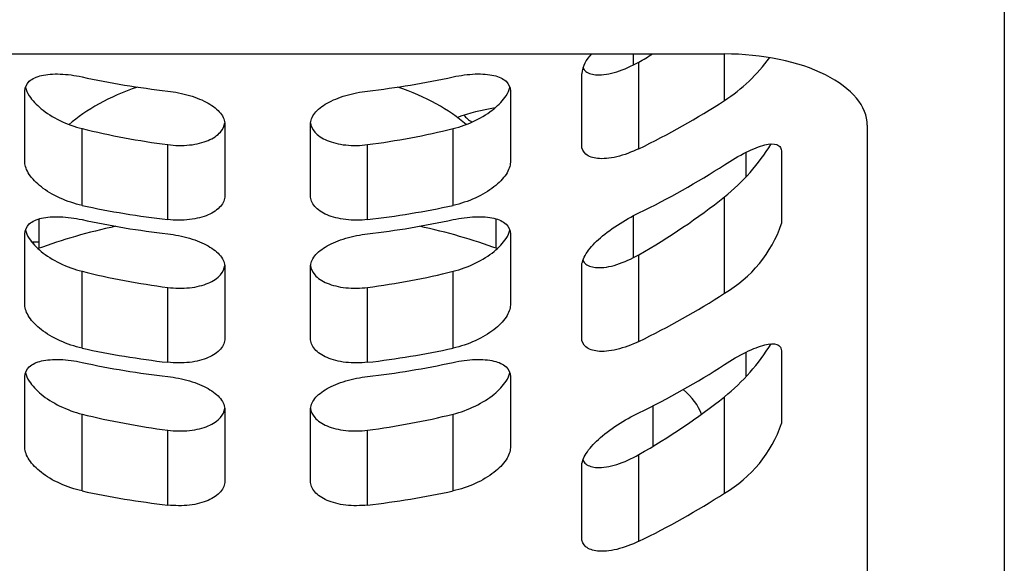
# Model space of a CAD drawing. Header units: millimetres. Extents: x 166.49 to 166.65, y 27.49 to 29.02.
# Tile 7 of 8: x 166.5953 to 166.61254, y 28.96781 to 28.97733. Entities that reach past the tile are written whole.
import ezdxf

# ---------------------------------------------------------------- set-up
doc = ezdxf.new("R2010")
doc.units = ezdxf.units.MM
doc.layers.add('SANINDUSA', color=3, linetype='Continuous')

msp = doc.modelspace()

# ---------------------------------------------------------------- linework, layer by layer
at = {"layer": 'SANINDUSA'}
for p, q in [((166.6125407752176, 28.97792743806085), (166.6125407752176, 28.95167743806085)), ((166.5911407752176, 28.97672743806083), (166.6076407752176, 28.97672743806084)), ((166.6060407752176, 28.97672743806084), (166.6060407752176, 28.97653259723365)), ((166.607640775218, 28.97591242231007), (166.607640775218, 28.97672743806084)), ((166.6061407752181, 28.97506782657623), (166.6061407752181, 28.97658641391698)), ((166.6051407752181, 28.97513083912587), (166.6051407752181, 28.97638083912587)), ((166.5953907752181, 28.97482987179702), (166.5953907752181, 28.97607987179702)), ((166.6038907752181, 28.97607987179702), (166.6038907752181, 28.97482987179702)), ((166.5988907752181, 28.97549572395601), (166.5988907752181, 28.97424572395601)), ((166.6003907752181, 28.97424572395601), (166.6003907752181, 28.97549572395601)), ((166.5963907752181, 28.97407579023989), (166.5963907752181, 28.97542065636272)), ((166.6028907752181, 28.97407579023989), (166.602890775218, 28.97542065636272)), ((166.6101407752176, 28.97547743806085), (166.6101407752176, 28.95422743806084)), ((166.597890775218, 28.97382734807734), (166.597890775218, 28.97513918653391)), ((166.6013907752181, 28.97382734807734), (166.6013907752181, 28.97513918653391)), ((166.6080157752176, 28.97500375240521), (166.6080157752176, 28.9745720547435)), ((166.608640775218, 28.9750056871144), (166.608640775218, 28.9737556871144)), ((166.607640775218, 28.97253742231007), (166.607640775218, 28.97422406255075)), ((166.5956407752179, 28.97332517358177), (166.5956407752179, 28.97384013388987)), ((166.6036407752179, 28.9733251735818), (166.6036407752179, 28.97384013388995)), ((166.6060407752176, 28.97389243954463), (166.6060407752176, 28.97315759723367)), ((166.595390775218, 28.97232987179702), (166.595390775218, 28.97357987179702)), ((166.5955407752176, 28.97343897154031), (166.5956407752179, 28.97343897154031)), ((166.5955407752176, 28.97339802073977), (166.5955407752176, 28.97343897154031)), ((166.603890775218, 28.97357987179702), (166.603890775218, 28.97232987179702)), ((166.606140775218, 28.97169282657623), (166.606140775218, 28.97321141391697)), ((166.596390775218, 28.97157579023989), (166.596390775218, 28.97292065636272)), ((166.5988907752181, 28.97299572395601), (166.598890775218, 28.97174572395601)), ((166.600390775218, 28.97174572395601), (166.600390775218, 28.97299572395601)), ((166.602890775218, 28.97157579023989), (166.602890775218, 28.97292065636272)), ((166.605140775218, 28.97175583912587), (166.605140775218, 28.97300583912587)), ((166.597890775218, 28.97132734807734), (166.597890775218, 28.97263918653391)), ((166.601390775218, 28.97132734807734), (166.601390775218, 28.97263918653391)), ((166.6080157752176, 28.97150375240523), (166.6080157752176, 28.97107205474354)), ((166.608640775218, 28.9715056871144), (166.608640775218, 28.9702556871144)), ((166.595390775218, 28.96982987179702), (166.595390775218, 28.97107987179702)), ((166.603890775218, 28.97107987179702), (166.603890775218, 28.96982987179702)), ((166.607640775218, 28.96903742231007), (166.607640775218, 28.97072406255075)), ((166.598890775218, 28.97049572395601), (166.598890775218, 28.96924572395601)), ((166.600390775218, 28.96924572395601), (166.600390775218, 28.97049572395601)), ((166.6063907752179, 28.96985776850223), (166.6063907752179, 28.97056683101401)), ((166.596390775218, 28.96907579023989), (166.596390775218, 28.97042065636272)), ((166.602890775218, 28.96907579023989), (166.602890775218, 28.97042065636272)), ((166.597890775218, 28.96882734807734), (166.597890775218, 28.97013918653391)), ((166.601390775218, 28.96882734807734), (166.601390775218, 28.97013918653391)), ((166.606140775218, 28.96819282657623), (166.606140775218, 28.96971141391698)), ((166.605140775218, 28.96825583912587), (166.605140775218, 28.96950583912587))]:
    msp.add_line(p, q, dxfattribs=at)
for centre, radius, start, end in [((166.6057143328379, 28.97631472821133), 0.000577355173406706, 134.370865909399, 173.4248390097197), ((166.6059732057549, 28.97846281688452), 0.003047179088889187, 303.1785711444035, 323.8004328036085), ((166.6053744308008, 28.97704239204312), 0.003616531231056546, 308.8043130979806, 328.4784884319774), ((166.6065184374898, 28.97447823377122), 0.002241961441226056, 300.0400528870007, 341.1989364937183), ((166.6053744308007, 28.97354239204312), 0.003616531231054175, 308.8043130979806, 328.4784884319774), ((166.6065184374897, 28.97097823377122), 0.002241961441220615, 300.0400528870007, 341.1989364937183)]:
    msp.add_arc(centre, radius, start, end, dxfattribs=at)
for centre, major_axis, ratio, start_param, end_param in [((166.599640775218, 28.98514711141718), (0.01183064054, 0), 0.8660254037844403, 5.294059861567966, 5.318654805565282), ((166.6076407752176, 28.97547743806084), (0.0025, 0), 0.4999999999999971, 1.471341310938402e-12, 1.570796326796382), ((166.599640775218, 28.98752211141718), (0.01333064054, 0), 0.8660254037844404, 4.466107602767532, 4.580732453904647), ((166.599640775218, 28.98752211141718), (0.01333064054, 0), 0.8660254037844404, 4.844045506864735, 4.958670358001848), ((166.5996407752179, 28.97450371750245), (-0.004, 0), 0.4999999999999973, 5.318563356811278, 5.766254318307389), ((166.5996407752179, 28.97450371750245), (-0.004, 0), 0.4999999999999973, 3.658523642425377, 4.106214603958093), ((166.599640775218, 28.98514711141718), (-0.01333064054, 0), 0.8660254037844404, 2.080133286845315, 2.214448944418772), ((166.6045407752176, 28.97448897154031), (-0.00275, 0), 0.4999999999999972, 5.051891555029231, 5.322463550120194), ((166.6045407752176, 28.97600451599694), (-0.001625, 0), 0.499999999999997, 0.447832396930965, 0.6188302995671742), ((166.599640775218, 28.98527211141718), (0.01183064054, 0), 0.8660254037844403, 4.434100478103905, 4.563923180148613), ((166.599640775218, 28.98527211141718), (0.01183064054, 0), 0.8660254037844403, 4.860854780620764, 4.990677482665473), ((166.599640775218, 28.98402211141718), (0.01333064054, 0), 0.8660254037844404, 5.221725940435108, 5.356041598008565), ((166.599640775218, 28.98177211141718), (0.01183064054, 0), 0.8660254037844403, 5.294059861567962, 5.454995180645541), ((166.599640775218, 28.98527211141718), (-0.01333064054, 0), 0.8660254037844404, 1.324514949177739, 1.439139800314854), ((166.599640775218, 28.98527211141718), (-0.01333064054, 0), 0.8660254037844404, 1.702452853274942, 1.817077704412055), ((166.599640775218, 28.98502211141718), (0.01333064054, 0), 0.8660254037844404, 4.466107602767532, 4.580732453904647), ((166.599640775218, 28.98502211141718), (0.01333064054, 0), 0.8660254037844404, 4.844045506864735, 4.958670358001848), ((166.5996407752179, 28.97060660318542), (-0.006750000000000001, 0), 0.4999999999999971, 5.11699016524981, 5.350447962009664), ((166.5996407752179, 28.97060660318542), (-0.006750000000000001, 0), 0.4999999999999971, 4.074329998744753, 4.307787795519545), ((166.5955407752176, 28.97468897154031), (0.0025, 0), 0.4999999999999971, 4.69863372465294, 4.712388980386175), ((166.599640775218, 28.98277211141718), (0.01183064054, 0), 0.8660254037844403, 4.434100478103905, 4.563923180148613), ((166.599640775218, 28.98277211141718), (0.01183064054, 0), 0.8660254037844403, 4.860854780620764, 4.990677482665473), ((166.599640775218, 28.98177211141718), (-0.01333064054, 0), 0.8660254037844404, 2.080133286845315, 2.214448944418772), ((166.599640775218, 28.98277211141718), (-0.01333064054, 0), 0.8660254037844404, 1.324514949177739, 1.439139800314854), ((166.599640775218, 28.98277211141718), (-0.01333064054, 0), 0.8660254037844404, 1.702452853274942, 1.817077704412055), ((166.599640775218, 28.98252211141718), (0.01333064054, 0), 0.8660254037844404, 4.466107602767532, 4.580732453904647), ((166.599640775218, 28.98252211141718), (0.01333064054, 0), 0.8660254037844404, 4.844045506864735, 4.958670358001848), ((166.5996407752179, 28.98052211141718), (0.01333064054, 0), 0.8660254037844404, 5.221725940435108, 5.356041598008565), ((166.6045407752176, 28.97015884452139), (-0.00275, 0), 0.4999999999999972, 3.332756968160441, 3.668000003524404), ((166.5996407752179, 28.97827211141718), (0.01183064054, 0), 0.8660254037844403, 5.294059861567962, 5.454995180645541), ((166.5996407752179, 28.98027211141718), (0.01183064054, 0), 0.8660254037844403, 4.434100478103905, 4.563923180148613), ((166.5996407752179, 28.98027211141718), (0.01183064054, 0), 0.8660254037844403, 4.860854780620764, 4.990677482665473), ((166.5996407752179, 28.98027211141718), (-0.01333064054, 0), 0.8660254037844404, 1.324514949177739, 1.439139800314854), ((166.5996407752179, 28.98027211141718), (-0.01333064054, 0), 0.8660254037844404, 1.702452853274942, 1.817077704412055), ((166.5996407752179, 28.97827211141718), (-0.01333064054, 0), 0.8660254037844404, 2.080133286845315, 2.214448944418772)]:
    msp.add_ellipse(centre, major_axis=major_axis, ratio=ratio, start_param=start_param, end_param=end_param, dxfattribs=at)
for points, knots in [([(166.6051602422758, 28.97648666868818), (166.6051726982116, 28.97646192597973), (166.6051904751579, 28.97643994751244), (166.6052620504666, 28.97638457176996), (166.6053339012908, 28.9763644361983), (166.6055084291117, 28.97635645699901), (166.6056274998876, 28.97637457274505), (166.6058818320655, 28.97645430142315), (166.6060169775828, 28.97651591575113), (166.6061407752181, 28.97658641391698)], [3.517987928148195, 3.517987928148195, 3.517987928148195, 3.517987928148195, 3.697400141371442, 3.697400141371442, 4.070000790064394, 4.070000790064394, 4.514492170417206, 4.514492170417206, 4.958983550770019, 4.958983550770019, 4.958983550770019, 4.958983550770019]), ([(166.5953907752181, 28.97607987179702), (166.5953907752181, 28.97614332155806), (166.5954164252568, 28.97620312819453), (166.5955190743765, 28.97629695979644), (166.5955960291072, 28.97633112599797), (166.5957730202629, 28.97637197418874), (166.595885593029, 28.97638101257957), (166.5961317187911, 28.97637153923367), (166.5962652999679, 28.97635310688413), (166.5963907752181, 28.97632579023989)], [3.062188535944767, 3.062188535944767, 3.062188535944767, 3.062188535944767, 3.4428871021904, 3.4428871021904, 3.823585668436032, 3.823585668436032, 4.211723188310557, 4.211723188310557, 4.599860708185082, 4.599860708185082, 4.599860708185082, 4.599860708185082]), ([(166.6028907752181, 28.97632579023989), (166.6030175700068, 28.97635339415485), (166.60315246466, 28.97637189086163), (166.6034006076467, 28.97638093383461), (166.6035138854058, 28.9763713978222), (166.6036895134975, 28.97632952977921), (166.6037650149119, 28.97629531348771), (166.6038656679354, 28.97620193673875), (166.6038907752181, 28.97614263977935), (166.6038907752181, 28.97607987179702)], [-1.537654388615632, -1.537654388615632, -1.537654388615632, -1.537654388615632, -1.145435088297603, -1.145435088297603, -0.753215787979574, -0.753215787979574, -0.376607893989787, -0.376607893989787, 0, 0, 0, 0]), ([(166.5953992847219, 28.97614248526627), (166.5954107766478, 28.97609626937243), (166.5954329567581, 28.97604626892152), (166.5955161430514, 28.97591802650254), (166.5955912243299, 28.9758386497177), (166.5957662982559, 28.97569538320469), (166.5958797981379, 28.97562227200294), (166.5961284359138, 28.97550059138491), (166.5962636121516, 28.97545211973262), (166.5963907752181, 28.97542065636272)], [3.204594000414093, 3.204594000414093, 3.204594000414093, 3.204594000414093, 3.452985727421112, 3.452985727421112, 3.829609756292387, 3.829609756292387, 4.226363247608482, 4.226363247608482, 4.623116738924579, 4.623116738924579, 4.623116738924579, 4.623116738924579]), ([(166.5978907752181, 28.97607734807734), (166.5980159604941, 28.97606299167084), (166.5981498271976, 28.97603689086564), (166.5983965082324, 28.97596381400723), (166.5985093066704, 28.97591674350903), (166.5986869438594, 28.97581572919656), (166.5987637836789, 28.975755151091), (166.5988656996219, 28.975626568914), (166.5988907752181, 28.97555847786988), (166.5988907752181, 28.97549572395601)], [-1.510715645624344, -1.510715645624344, -1.510715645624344, -1.510715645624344, -1.131881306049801, -1.131881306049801, -0.7530469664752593, -0.7530469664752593, -0.3765234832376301, -0.3765234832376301, 0, 0, 0, 0]), ([(166.6003907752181, 28.97549572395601), (166.6003907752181, 28.97555847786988), (166.6004158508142, 28.975626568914), (166.6005177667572, 28.975755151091), (166.6005946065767, 28.97581572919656), (166.6007722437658, 28.97591674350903), (166.6008850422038, 28.97596381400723), (166.6011317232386, 28.97603689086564), (166.6012655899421, 28.97606299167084), (166.6013907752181, 28.97607734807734)], [3.027984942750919, 3.027984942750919, 3.027984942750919, 3.027984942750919, 3.404508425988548, 3.404508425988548, 3.781031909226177, 3.781031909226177, 4.15986624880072, 4.15986624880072, 4.538700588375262, 4.538700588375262, 4.538700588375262, 4.538700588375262]), ([(166.602890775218, 28.97542065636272), (166.6030179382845, 28.97545211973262), (166.6031531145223, 28.97550059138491), (166.6034017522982, 28.97562227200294), (166.6035152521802, 28.97569538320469), (166.6036903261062, 28.9758386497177), (166.6037654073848, 28.97591802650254), (166.6038485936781, 28.97604626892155), (166.6038707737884, 28.97609626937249), (166.6038822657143, 28.97614248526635)], [-1.546755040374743, -1.546755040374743, -1.546755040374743, -1.546755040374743, -1.150001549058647, -1.150001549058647, -0.7532480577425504, -0.7532480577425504, -0.3766240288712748, -0.3766240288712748, -0.1282323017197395, -0.1282323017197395, -0.1282323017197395, -0.1282323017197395]), ([(166.597890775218, 28.97513918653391), (166.5980158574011, 28.97512298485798), (166.5981497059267, 28.97512006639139), (166.5983964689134, 28.97514624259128), (166.5985093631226, 28.97517524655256), (166.5986870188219, 28.97525063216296), (166.5987638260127, 28.97530181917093), (166.5988588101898, 28.97541081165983), (166.5988835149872, 28.97546670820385), (166.5988894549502, 28.97552147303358)], [-1.511798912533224, -1.511798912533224, -1.511798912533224, -1.511798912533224, -1.132378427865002, -1.132378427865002, -0.7529579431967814, -0.7529579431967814, -0.3764789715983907, -0.3764789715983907, -0.05095444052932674, -0.05095444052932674, -0.05095444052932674, -0.05095444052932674]), ([(166.600392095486, 28.97552147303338), (166.600398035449, 28.97546670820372), (166.6004227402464, 28.97541081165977), (166.6005177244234, 28.97530181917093), (166.6005945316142, 28.97525063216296), (166.6007721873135, 28.97517524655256), (166.6008850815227, 28.97514624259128), (166.6011318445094, 28.97512006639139), (166.6012656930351, 28.97512298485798), (166.6013907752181, 28.97513918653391)], [3.082955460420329, 3.082955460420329, 3.082955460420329, 3.082955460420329, 3.408479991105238, 3.408479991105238, 3.784958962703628, 3.784958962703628, 4.16437944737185, 4.16437944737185, 4.543799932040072, 4.543799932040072, 4.543799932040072, 4.543799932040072]), ([(166.607640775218, 28.97478742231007), (166.6077640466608, 28.97486751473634), (166.6078954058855, 28.97494405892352), (166.6081407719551, 28.9750657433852), (166.608254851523, 28.97511087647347), (166.6084295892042, 28.97515404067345), (166.6085060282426, 28.9751595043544), (166.6085853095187, 28.97512947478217), (166.608606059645, 28.97511324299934), (166.60863379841, 28.975068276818), (166.608640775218, 28.97503952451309), (166.608640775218, 28.9750056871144)], [-1.736738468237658, -1.736738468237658, -1.736738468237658, -1.736738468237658, -1.274418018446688, -1.274418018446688, -0.8120975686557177, -0.8120975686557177, -0.4060487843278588, -0.4060487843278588, -0.2030243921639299, -0.2030243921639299, 0, 0, 0, 0]), ([(166.6061407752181, 28.97506782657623), (166.6060164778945, 28.97500770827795), (166.6058815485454, 28.97495721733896), (166.6056290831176, 28.97489709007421), (166.605511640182, 28.97488744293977), (166.6053365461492, 28.97490601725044), (166.6052634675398, 28.97493090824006), (166.6051655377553, 28.97501222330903), (166.605140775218, 28.97506857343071), (166.6051407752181, 28.97513083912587)], [1.638982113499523, 1.638982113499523, 1.638982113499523, 1.638982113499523, 2.066087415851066, 2.066087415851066, 2.493192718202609, 2.493192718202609, 2.86678688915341, 2.86678688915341, 3.240381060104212, 3.240381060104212, 3.240381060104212, 3.240381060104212]), ([(166.5963907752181, 28.97407579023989), (166.5962639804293, 28.97410339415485), (166.5961290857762, 28.97414741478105), (166.5958809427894, 28.97426021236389), (166.5957676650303, 28.97432890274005), (166.5955920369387, 28.97446547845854), (166.5955165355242, 28.9745421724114), (166.5954158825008, 28.97469303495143), (166.595390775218, 28.97476710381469), (166.5953907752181, 28.97482987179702)], [1.524534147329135, 1.524534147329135, 1.524534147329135, 1.524534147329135, 1.916753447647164, 1.916753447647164, 2.308972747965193, 2.308972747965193, 2.68558064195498, 2.68558064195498, 3.062188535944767, 3.062188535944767, 3.062188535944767, 3.062188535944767]), ([(166.6038907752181, 28.97482987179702), (166.6038907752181, 28.97476710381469), (166.6038656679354, 28.97469303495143), (166.6037650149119, 28.9745421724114), (166.6036895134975, 28.97446547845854), (166.6035138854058, 28.97432890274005), (166.6034006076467, 28.97426021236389), (166.6031524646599, 28.97414741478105), (166.6030175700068, 28.97410339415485), (166.6028907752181, 28.97407579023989)], [0, 0, 0, 0, 0.3766078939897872, 0.3766078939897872, 0.7532157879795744, 0.7532157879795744, 1.145435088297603, 1.145435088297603, 1.537654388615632, 1.537654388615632, 1.537654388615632, 1.537654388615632]), ([(166.5988907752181, 28.97424572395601), (166.5988907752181, 28.97418297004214), (166.5988656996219, 28.97411719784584), (166.5987637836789, 28.9739995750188), (166.5986869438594, 28.97394781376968), (166.5985093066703, 28.97387093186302), (166.5983965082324, 28.97384085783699), (166.5981498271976, 28.97381184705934), (166.5980159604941, 28.97381299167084), (166.597890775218, 28.97382734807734)], [0, 0, 0, 0, 0.3765234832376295, 0.3765234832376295, 0.753046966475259, 0.753046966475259, 1.131881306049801, 1.131881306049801, 1.510715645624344, 1.510715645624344, 1.510715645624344, 1.510715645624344]), ([(166.6013907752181, 28.97382734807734), (166.601265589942, 28.97381299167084), (166.6011317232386, 28.97381184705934), (166.6008850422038, 28.97384085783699), (166.6007722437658, 28.97387093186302), (166.6005946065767, 28.97394781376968), (166.6005177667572, 28.9739995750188), (166.6004158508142, 28.97411719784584), (166.6003907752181, 28.97418297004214), (166.6003907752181, 28.97424572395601)], [1.517269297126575, 1.517269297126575, 1.517269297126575, 1.517269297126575, 1.896103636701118, 1.896103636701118, 2.27493797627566, 2.27493797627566, 2.651461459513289, 2.651461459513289, 3.027984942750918, 3.027984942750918, 3.027984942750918, 3.027984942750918]), ([(166.605140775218, 28.97300583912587), (166.605140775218, 28.97307005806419), (166.605167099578, 28.97314818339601), (166.6052706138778, 28.97331265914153), (166.6053477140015, 28.97339911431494), (166.6055263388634, 28.97356306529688), (166.605641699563, 28.97365098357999), (166.6058885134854, 28.97381156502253), (166.6060198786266, 28.97388435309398), (166.6061407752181, 28.97394282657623)], [3.240381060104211, 3.240381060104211, 3.240381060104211, 3.240381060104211, 3.625694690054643, 3.625694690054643, 4.011008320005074, 4.011008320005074, 4.426428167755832, 4.426428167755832, 4.841848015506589, 4.841848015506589, 4.841848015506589, 4.841848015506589]), ([(166.595390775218, 28.97357987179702), (166.595390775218, 28.97364332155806), (166.5954164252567, 28.97370312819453), (166.5955190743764, 28.97379695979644), (166.5955960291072, 28.97383112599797), (166.5957730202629, 28.97387197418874), (166.595885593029, 28.97388101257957), (166.5961317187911, 28.97387153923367), (166.5962652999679, 28.97385310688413), (166.5963907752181, 28.97382579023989)], [3.062188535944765, 3.062188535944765, 3.062188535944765, 3.062188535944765, 3.442887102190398, 3.442887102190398, 3.823585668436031, 3.823585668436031, 4.211723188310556, 4.211723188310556, 4.59986070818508, 4.59986070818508, 4.59986070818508, 4.59986070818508]), ([(166.602890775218, 28.97382579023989), (166.6030175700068, 28.97385339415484), (166.6031524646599, 28.97387189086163), (166.6034006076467, 28.97388093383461), (166.6035138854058, 28.9738713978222), (166.6036895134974, 28.97382952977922), (166.6037650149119, 28.97379531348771), (166.6038656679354, 28.97370193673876), (166.603890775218, 28.97364263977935), (166.603890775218, 28.97357987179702)], [-1.537654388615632, -1.537654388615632, -1.537654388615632, -1.537654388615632, -1.145435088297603, -1.145435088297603, -0.753215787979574, -0.753215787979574, -0.376607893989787, -0.376607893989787, 0, 0, 0, 0]), ([(166.5953992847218, 28.97364248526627), (166.5954107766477, 28.97359626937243), (166.595432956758, 28.97354626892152), (166.5955161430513, 28.97341802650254), (166.5955912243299, 28.9733386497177), (166.5957662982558, 28.9731953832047), (166.5958797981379, 28.97312227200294), (166.5961284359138, 28.97300059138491), (166.5962636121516, 28.97295211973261), (166.596390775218, 28.97292065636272)], [3.204594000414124, 3.204594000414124, 3.204594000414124, 3.204594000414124, 3.452985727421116, 3.452985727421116, 3.829609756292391, 3.829609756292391, 4.226363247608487, 4.226363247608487, 4.623116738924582, 4.623116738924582, 4.623116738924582, 4.623116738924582]), ([(166.602890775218, 28.97292065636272), (166.6030179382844, 28.97295211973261), (166.6031531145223, 28.97300059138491), (166.6034017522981, 28.97312227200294), (166.6035152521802, 28.9731953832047), (166.6036903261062, 28.9733386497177), (166.6037654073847, 28.97341802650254), (166.603848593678, 28.97354626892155), (166.6038707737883, 28.97359626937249), (166.6038822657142, 28.97364248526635)], [-1.546755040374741, -1.546755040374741, -1.546755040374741, -1.546755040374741, -1.150001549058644, -1.150001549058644, -0.7532480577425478, -0.7532480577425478, -0.3766240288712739, -0.3766240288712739, -0.1282323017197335, -0.1282323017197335, -0.1282323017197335, -0.1282323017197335]), ([(166.597890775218, 28.97357734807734), (166.5980159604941, 28.97356299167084), (166.5981498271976, 28.97353689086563), (166.5983965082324, 28.97346381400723), (166.5985093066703, 28.97341674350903), (166.5986869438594, 28.97331572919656), (166.5987637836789, 28.97325515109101), (166.5988656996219, 28.973126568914), (166.5988907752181, 28.97305847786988), (166.5988907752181, 28.97299572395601)], [-1.510715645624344, -1.510715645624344, -1.510715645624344, -1.510715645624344, -1.131881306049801, -1.131881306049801, -0.7530469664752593, -0.7530469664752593, -0.3765234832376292, -0.3765234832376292, 0, 0, 0, 0]), ([(166.600390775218, 28.97299572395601), (166.600390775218, 28.97305847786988), (166.6004158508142, 28.973126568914), (166.6005177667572, 28.97325515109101), (166.6005946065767, 28.97331572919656), (166.6007722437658, 28.97341674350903), (166.6008850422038, 28.97346381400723), (166.6011317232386, 28.97353689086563), (166.601265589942, 28.97356299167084), (166.6013907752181, 28.97357734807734)], [3.027984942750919, 3.027984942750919, 3.027984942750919, 3.027984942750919, 3.404508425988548, 3.404508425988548, 3.781031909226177, 3.781031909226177, 4.15986624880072, 4.15986624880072, 4.538700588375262, 4.538700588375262, 4.538700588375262, 4.538700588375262]), ([(166.6051602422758, 28.97311166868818), (166.6051726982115, 28.97308692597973), (166.6051904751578, 28.97306494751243), (166.6052620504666, 28.97300957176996), (166.6053339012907, 28.97298943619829), (166.6055084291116, 28.97298145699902), (166.6056274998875, 28.97299957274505), (166.6058818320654, 28.97307930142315), (166.6060169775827, 28.97314091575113), (166.606140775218, 28.97321141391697)], [3.51798792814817, 3.51798792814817, 3.51798792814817, 3.51798792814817, 3.697400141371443, 3.697400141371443, 4.070000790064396, 4.070000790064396, 4.514492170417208, 4.514492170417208, 4.958983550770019, 4.958983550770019, 4.958983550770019, 4.958983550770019]), ([(166.597890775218, 28.97263918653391), (166.598015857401, 28.97262298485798), (166.5981497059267, 28.9726200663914), (166.5983964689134, 28.97264624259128), (166.5985093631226, 28.97267524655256), (166.5986870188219, 28.97275063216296), (166.5987638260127, 28.97280181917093), (166.5988588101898, 28.97291081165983), (166.5988835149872, 28.97296670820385), (166.5988894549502, 28.97302147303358)], [-1.511798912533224, -1.511798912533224, -1.511798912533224, -1.511798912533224, -1.132378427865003, -1.132378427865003, -0.7529579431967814, -0.7529579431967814, -0.3764789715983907, -0.3764789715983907, -0.05095444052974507, -0.05095444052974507, -0.05095444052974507, -0.05095444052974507]), ([(166.6003920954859, 28.97302147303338), (166.6003980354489, 28.97296670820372), (166.6004227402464, 28.97291081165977), (166.6005177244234, 28.97280181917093), (166.6005945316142, 28.97275063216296), (166.6007721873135, 28.97267524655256), (166.6008850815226, 28.97264624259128), (166.6011318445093, 28.9726200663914), (166.601265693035, 28.97262298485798), (166.601390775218, 28.97263918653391)], [3.082955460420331, 3.082955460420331, 3.082955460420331, 3.082955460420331, 3.408479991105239, 3.408479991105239, 3.784958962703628, 3.784958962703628, 4.16437944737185, 4.16437944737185, 4.543799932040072, 4.543799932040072, 4.543799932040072, 4.543799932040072]), ([(166.596390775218, 28.97157579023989), (166.5962639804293, 28.97160339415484), (166.5961290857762, 28.97164741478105), (166.5958809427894, 28.97176021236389), (166.5957676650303, 28.97182890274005), (166.5955920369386, 28.97196547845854), (166.5955165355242, 28.9720421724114), (166.5954158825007, 28.97219303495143), (166.595390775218, 28.97226710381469), (166.595390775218, 28.97232987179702)], [1.524534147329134, 1.524534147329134, 1.524534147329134, 1.524534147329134, 1.916753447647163, 1.916753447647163, 2.308972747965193, 2.308972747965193, 2.685580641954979, 2.685580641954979, 3.062188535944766, 3.062188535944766, 3.062188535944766, 3.062188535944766]), ([(166.603890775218, 28.97232987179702), (166.603890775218, 28.97226710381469), (166.6038656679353, 28.97219303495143), (166.6037650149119, 28.9720421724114), (166.6036895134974, 28.97196547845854), (166.6035138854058, 28.97182890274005), (166.6034006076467, 28.97176021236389), (166.6031524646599, 28.97164741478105), (166.6030175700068, 28.97160339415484), (166.602890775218, 28.97157579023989)], [0, 0, 0, 0, 0.3766078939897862, 0.3766078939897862, 0.7532157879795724, 0.7532157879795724, 1.145435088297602, 1.145435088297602, 1.537654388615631, 1.537654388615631, 1.537654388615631, 1.537654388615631]), ([(166.598890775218, 28.97174572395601), (166.598890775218, 28.97168297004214), (166.5988656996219, 28.97161719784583), (166.5987637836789, 28.9714995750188), (166.5986869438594, 28.97144781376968), (166.5985093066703, 28.97137093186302), (166.5983965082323, 28.97134085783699), (166.5981498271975, 28.97131184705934), (166.598015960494, 28.97131299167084), (166.597890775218, 28.97132734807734)], [0, 0, 0, 0, 0.3765234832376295, 0.3765234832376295, 0.7530469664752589, 0.7530469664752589, 1.131881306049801, 1.131881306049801, 1.510715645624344, 1.510715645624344, 1.510715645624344, 1.510715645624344]), ([(166.601390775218, 28.97132734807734), (166.601265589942, 28.97131299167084), (166.6011317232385, 28.97131184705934), (166.6008850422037, 28.97134085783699), (166.6007722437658, 28.97137093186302), (166.6005946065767, 28.97144781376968), (166.6005177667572, 28.9714995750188), (166.6004158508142, 28.97161719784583), (166.600390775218, 28.97168297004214), (166.600390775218, 28.97174572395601)], [1.517269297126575, 1.517269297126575, 1.517269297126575, 1.517269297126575, 1.896103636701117, 1.896103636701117, 2.27493797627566, 2.27493797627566, 2.651461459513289, 2.651461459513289, 3.027984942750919, 3.027984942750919, 3.027984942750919, 3.027984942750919]), ([(166.606140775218, 28.97169282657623), (166.6060164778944, 28.97163270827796), (166.6058815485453, 28.97158221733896), (166.6056290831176, 28.97152209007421), (166.605511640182, 28.97151244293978), (166.6053365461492, 28.97153101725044), (166.6052634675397, 28.97155590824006), (166.6051655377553, 28.97163722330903), (166.605140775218, 28.97169357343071), (166.605140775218, 28.97175583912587)], [1.638982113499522, 1.638982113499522, 1.638982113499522, 1.638982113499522, 2.066087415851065, 2.066087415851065, 2.493192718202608, 2.493192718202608, 2.866786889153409, 2.866786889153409, 3.24038106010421, 3.24038106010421, 3.24038106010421, 3.24038106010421]), ([(166.607640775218, 28.97128742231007), (166.6077640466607, 28.97136751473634), (166.6078954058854, 28.97144405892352), (166.608140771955, 28.9715657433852), (166.608254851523, 28.97161087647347), (166.6084295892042, 28.97165404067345), (166.6085060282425, 28.9716595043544), (166.6085853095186, 28.97162947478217), (166.608606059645, 28.97161324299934), (166.60863379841, 28.97156827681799), (166.608640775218, 28.97153952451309), (166.608640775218, 28.9715056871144)], [-1.736738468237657, -1.736738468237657, -1.736738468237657, -1.736738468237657, -1.274418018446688, -1.274418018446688, -0.8120975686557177, -0.8120975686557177, -0.4060487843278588, -0.4060487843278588, -0.2030243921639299, -0.2030243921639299, 0, 0, 0, 0]), ([(166.595390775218, 28.97107987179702), (166.595390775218, 28.97114332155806), (166.5954164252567, 28.97120312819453), (166.5955190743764, 28.97129695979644), (166.5955960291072, 28.97133112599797), (166.5957730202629, 28.97137197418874), (166.595885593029, 28.97138101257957), (166.596131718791, 28.97137153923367), (166.5962652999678, 28.97135310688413), (166.596390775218, 28.97132579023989)], [3.062188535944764, 3.062188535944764, 3.062188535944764, 3.062188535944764, 3.442887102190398, 3.442887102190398, 3.823585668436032, 3.823585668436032, 4.211723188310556, 4.211723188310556, 4.59986070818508, 4.59986070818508, 4.59986070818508, 4.59986070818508]), ([(166.602890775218, 28.97132579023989), (166.6030175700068, 28.97135339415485), (166.6031524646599, 28.97137189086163), (166.6034006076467, 28.97138093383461), (166.6035138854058, 28.9713713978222), (166.6036895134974, 28.97132952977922), (166.6037650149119, 28.9712953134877), (166.6038656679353, 28.97120193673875), (166.603890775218, 28.97114263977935), (166.603890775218, 28.97107987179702)], [-1.537654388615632, -1.537654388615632, -1.537654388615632, -1.537654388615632, -1.145435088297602, -1.145435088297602, -0.7532157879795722, -0.7532157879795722, -0.3766078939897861, -0.3766078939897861, 0, 0, 0, 0]), ([(166.5953992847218, 28.97114248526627), (166.5954107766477, 28.97109626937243), (166.595432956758, 28.97104626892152), (166.5955161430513, 28.97091802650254), (166.5955912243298, 28.9708386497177), (166.5957662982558, 28.9706953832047), (166.5958797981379, 28.97062227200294), (166.5961284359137, 28.97050059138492), (166.5962636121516, 28.97045211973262), (166.596390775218, 28.97042065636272)], [3.2045940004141, 3.2045940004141, 3.2045940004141, 3.2045940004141, 3.452985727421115, 3.452985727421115, 3.82960975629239, 3.82960975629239, 4.226363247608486, 4.226363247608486, 4.623116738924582, 4.623116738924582, 4.623116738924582, 4.623116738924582]), ([(166.597890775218, 28.97107734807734), (166.598015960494, 28.97106299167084), (166.5981498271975, 28.97103689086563), (166.5983965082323, 28.97096381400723), (166.5985093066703, 28.97091674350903), (166.5986869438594, 28.97081572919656), (166.5987637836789, 28.97075515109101), (166.5988656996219, 28.970626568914), (166.598890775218, 28.97055847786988), (166.598890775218, 28.97049572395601)], [-1.510715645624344, -1.510715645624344, -1.510715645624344, -1.510715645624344, -1.131881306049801, -1.131881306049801, -0.7530469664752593, -0.7530469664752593, -0.3765234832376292, -0.3765234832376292, 0, 0, 0, 0]), ([(166.600390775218, 28.97049572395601), (166.600390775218, 28.97055847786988), (166.6004158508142, 28.970626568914), (166.6005177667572, 28.97075515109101), (166.6005946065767, 28.97081572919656), (166.6007722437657, 28.97091674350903), (166.6008850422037, 28.97096381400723), (166.6011317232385, 28.97103689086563), (166.601265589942, 28.97106299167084), (166.601390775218, 28.97107734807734)], [3.027984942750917, 3.027984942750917, 3.027984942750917, 3.027984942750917, 3.404508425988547, 3.404508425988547, 3.781031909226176, 3.781031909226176, 4.159866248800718, 4.159866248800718, 4.53870058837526, 4.53870058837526, 4.53870058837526, 4.53870058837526]), ([(166.602890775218, 28.97042065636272), (166.6030179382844, 28.97045211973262), (166.6031531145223, 28.97050059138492), (166.6034017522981, 28.97062227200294), (166.6035152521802, 28.9706953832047), (166.6036903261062, 28.9708386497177), (166.6037654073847, 28.97091802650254), (166.603848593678, 28.97104626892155), (166.6038707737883, 28.97109626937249), (166.6038822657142, 28.97114248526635)], [-1.546755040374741, -1.546755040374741, -1.546755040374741, -1.546755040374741, -1.150001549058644, -1.150001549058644, -0.7532480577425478, -0.7532480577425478, -0.3766240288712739, -0.3766240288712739, -0.1282323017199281, -0.1282323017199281, -0.1282323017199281, -0.1282323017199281]), ([(166.597890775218, 28.97013918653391), (166.598015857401, 28.97012298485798), (166.5981497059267, 28.9701200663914), (166.5983964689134, 28.97014624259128), (166.5985093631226, 28.97017524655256), (166.5986870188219, 28.97025063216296), (166.5987638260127, 28.97030181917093), (166.5988588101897, 28.97041081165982), (166.5988835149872, 28.97046670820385), (166.5988894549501, 28.97052147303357)], [-1.511798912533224, -1.511798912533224, -1.511798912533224, -1.511798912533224, -1.132378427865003, -1.132378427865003, -0.7529579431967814, -0.7529579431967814, -0.3764789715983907, -0.3764789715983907, -0.05095444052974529, -0.05095444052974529, -0.05095444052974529, -0.05095444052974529]), ([(166.6003920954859, 28.97052147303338), (166.6003980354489, 28.97046670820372), (166.6004227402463, 28.97041081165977), (166.6005177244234, 28.97030181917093), (166.6005945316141, 28.97025063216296), (166.6007721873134, 28.97017524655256), (166.6008850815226, 28.97014624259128), (166.6011318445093, 28.9701200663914), (166.601265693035, 28.97012298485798), (166.601390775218, 28.97013918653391)], [3.082955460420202, 3.082955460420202, 3.082955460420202, 3.082955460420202, 3.408479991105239, 3.408479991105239, 3.784958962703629, 3.784958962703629, 4.164379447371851, 4.164379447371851, 4.543799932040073, 4.543799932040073, 4.543799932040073, 4.543799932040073]), ([(166.605140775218, 28.96950583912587), (166.605140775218, 28.96957005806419), (166.605167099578, 28.96964818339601), (166.6052706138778, 28.96981265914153), (166.6053477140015, 28.96989911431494), (166.6055263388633, 28.97006306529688), (166.6056416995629, 28.97015098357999), (166.6058885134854, 28.97031156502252), (166.6060198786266, 28.97038435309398), (166.606140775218, 28.97044282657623)], [3.240381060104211, 3.240381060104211, 3.240381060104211, 3.240381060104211, 3.625694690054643, 3.625694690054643, 4.011008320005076, 4.011008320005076, 4.426428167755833, 4.426428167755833, 4.841848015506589, 4.841848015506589, 4.841848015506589, 4.841848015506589]), ([(166.596390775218, 28.96907579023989), (166.5962639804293, 28.96910339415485), (166.5961290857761, 28.96914741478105), (166.5958809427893, 28.96926021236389), (166.5957676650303, 28.96932890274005), (166.5955920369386, 28.96946547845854), (166.5955165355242, 28.9695421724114), (166.5954158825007, 28.96969303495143), (166.595390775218, 28.96976710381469), (166.595390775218, 28.96982987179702)], [1.524534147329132, 1.524534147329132, 1.524534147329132, 1.524534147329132, 1.916753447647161, 1.916753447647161, 2.30897274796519, 2.30897274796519, 2.685580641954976, 2.685580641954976, 3.062188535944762, 3.062188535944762, 3.062188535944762, 3.062188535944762]), ([(166.603890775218, 28.96982987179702), (166.603890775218, 28.96976710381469), (166.6038656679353, 28.96969303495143), (166.6037650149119, 28.9695421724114), (166.6036895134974, 28.96946547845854), (166.6035138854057, 28.96932890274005), (166.6034006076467, 28.96926021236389), (166.6031524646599, 28.96914741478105), (166.6030175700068, 28.96910339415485), (166.602890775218, 28.96907579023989)], [0, 0, 0, 0, 0.3766078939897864, 0.3766078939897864, 0.7532157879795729, 0.7532157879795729, 1.145435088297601, 1.145435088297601, 1.53765438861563, 1.53765438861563, 1.53765438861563, 1.53765438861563]), ([(166.6051602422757, 28.96961166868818), (166.6051726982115, 28.96958692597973), (166.6051904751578, 28.96956494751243), (166.6052620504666, 28.96950957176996), (166.6053339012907, 28.96948943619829), (166.6055084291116, 28.96948145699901), (166.6056274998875, 28.96949957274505), (166.6058818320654, 28.96957930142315), (166.6060169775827, 28.96964091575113), (166.606140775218, 28.96971141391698)], [3.517987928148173, 3.517987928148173, 3.517987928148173, 3.517987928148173, 3.697400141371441, 3.697400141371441, 4.070000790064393, 4.070000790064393, 4.514492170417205, 4.514492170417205, 4.958983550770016, 4.958983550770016, 4.958983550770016, 4.958983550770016]), ([(166.598890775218, 28.96924572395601), (166.598890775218, 28.96918297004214), (166.5988656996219, 28.96911719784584), (166.5987637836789, 28.9689995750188), (166.5986869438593, 28.96894781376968), (166.5985093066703, 28.96887093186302), (166.5983965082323, 28.96884085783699), (166.5981498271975, 28.96881184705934), (166.598015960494, 28.96881299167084), (166.597890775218, 28.96882734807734)], [0, 0, 0, 0, 0.3765234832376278, 0.3765234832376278, 0.7530469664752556, 0.7530469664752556, 1.131881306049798, 1.131881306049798, 1.51071564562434, 1.51071564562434, 1.51071564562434, 1.51071564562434]), ([(166.601390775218, 28.96882734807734), (166.601265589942, 28.96881299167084), (166.6011317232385, 28.96881184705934), (166.6008850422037, 28.96884085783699), (166.6007722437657, 28.96887093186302), (166.6005946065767, 28.96894781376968), (166.6005177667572, 28.9689995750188), (166.6004158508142, 28.96911719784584), (166.600390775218, 28.96918297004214), (166.600390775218, 28.96924572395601)], [1.517269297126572, 1.517269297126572, 1.517269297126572, 1.517269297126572, 1.896103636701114, 1.896103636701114, 2.274937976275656, 2.274937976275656, 2.651461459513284, 2.651461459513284, 3.027984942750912, 3.027984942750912, 3.027984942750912, 3.027984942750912]), ([(166.606140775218, 28.96819282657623), (166.6060164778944, 28.96813270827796), (166.6058815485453, 28.96808221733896), (166.6056290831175, 28.96802209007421), (166.605511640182, 28.96801244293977), (166.6053365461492, 28.96803101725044), (166.6052634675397, 28.96805590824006), (166.6051655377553, 28.96813722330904), (166.605140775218, 28.96819357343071), (166.605140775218, 28.96825583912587)], [1.638982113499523, 1.638982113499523, 1.638982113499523, 1.638982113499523, 2.066087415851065, 2.066087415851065, 2.493192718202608, 2.493192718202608, 2.866786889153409, 2.866786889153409, 3.24038106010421, 3.24038106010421, 3.24038106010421, 3.24038106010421])]:
    msp.add_open_spline(points, degree=3, knots=knots, dxfattribs=at)

doc.saveas('drawing.dxf')
